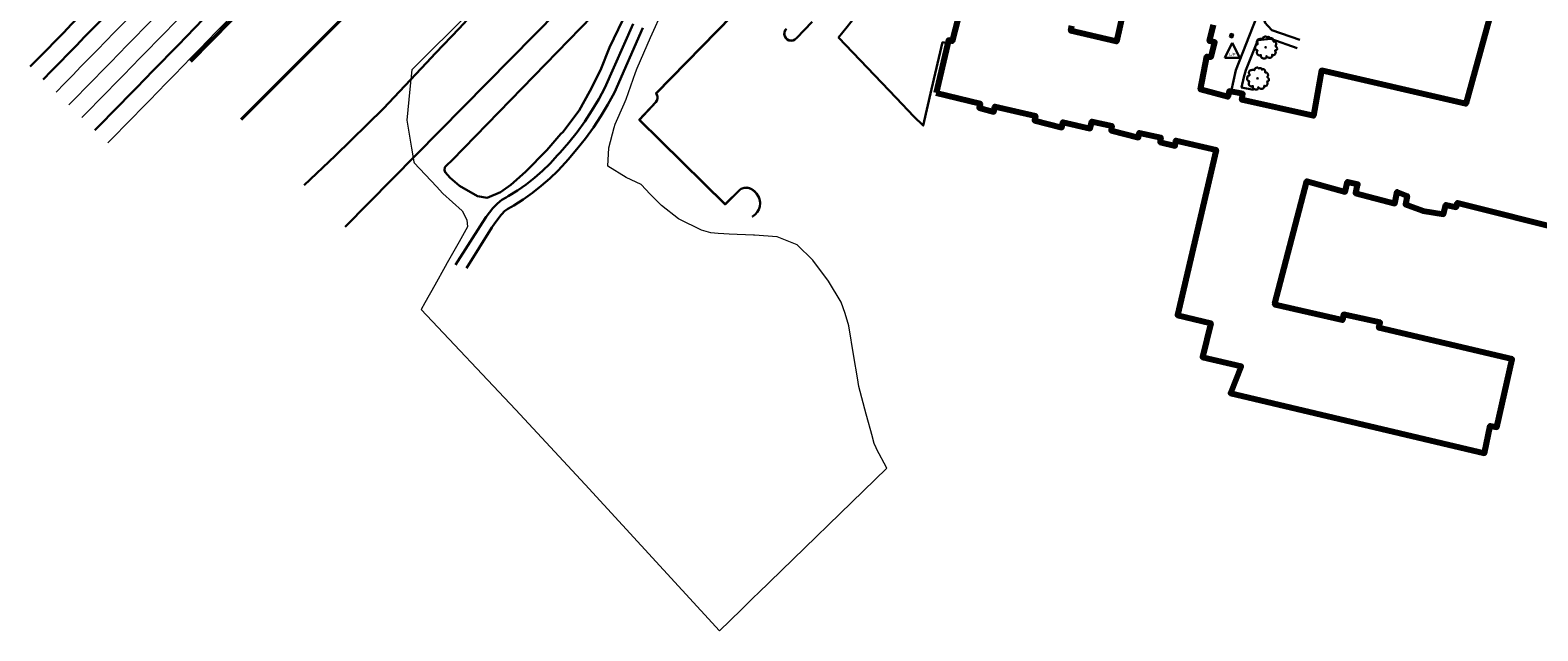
# Model space of a CAD drawing. Extents: x 817093 to 1967201, y 332401 to 800054.
# Tile 1 of 256: x 1960043 to 1961040, y 796317 to 796714. Entities that reach past the tile are written whole.
import ezdxf
from ezdxf.enums import TextEntityAlignment as Align

# ---------------------------------------------------------------- set-up
doc = ezdxf.new("R2010")
doc.units = 0
doc.header["$MEASUREMENT"] = 0
doc.linetypes.add('DGN Style 3', pattern=[29.548174, 21.105839, -8.442336])
doc.linetypes.add('TREE LINE', pattern=[22.253, -11.1265, -11.1265])
for name, color, linetype, lineweight in [('RD_DTM_Obscure', 171, 'Continuous', 0), ('RD_EX_Bldg', 40, 'Continuous', 80), ('RD_EX_BldgApp', 40, 'Continuous', 30), ('RD_EX_Conc', 11, 'Continuous', 30), ('RD_EX_DR_Inlet', 141, 'Continuous', 30), ('RD_EX_Road', 8, 'Continuous', 40), ('RD_EX_UT', 12, 'Continuous', 30), ('RD_EX_VEG', 102, 'Continuous', 30), ('RD_PD_Final_LnLine', 113, 'DGN Style 3', 80), ('RD_PD_Final_TrvlWay', 113, 'Continuous', 80), ('RD_PD_MedBWall', 51, 'Continuous', 13), ('RD_PD_PaveShd', 251, 'Continuous', 53)]:
    doc.layers.add(name, color=color, linetype=linetype, lineweight=lineweight)
doc.styles.add('Style-font023', font='font023.shx')

# ---------------------------------------------------------------- blocks, each defined once
blk = doc.blocks.new('T1')
at = {"layer": 'RD_EX_VEG', "color": 102, "lineweight": 30}
for centre, radius in [((0, 0), 0.25), ((-0.01, -0.02), 0.0001)]:
    blk.add_circle(centre, radius, dxfattribs=at)
blk.add_open_spline([(0.13, 7.17), (0.03, 7.2), (-0.07, 7.21), (-0.17, 7.19), (-0.28, 7.17), (-0.39, 7.13), (-0.49, 7.09), (-0.58, 7.06), (-0.66, 7.02), (-0.74, 6.99), (-0.82, 6.96), (-0.89, 6.94), (-0.97, 6.92), (-1.04, 6.89), (-1.12, 6.85), (-1.19, 6.82), (-1.3, 6.77), (-1.39, 6.71), (-1.49, 6.64), (-1.58, 6.59), (-1.65, 6.52), (-1.72, 6.44), (-1.78, 6.37), (-1.82, 6.28), (-1.84, 6.19), (-1.86, 6.12), (-1.88, 6.04), (-1.89, 5.97), (-1.91, 5.88), (-1.93, 5.78), (-1.94, 5.69), (-1.95, 5.64), (-1.89, 5.57), (-1.94, 5.52), (-1.98, 5.48), (-2.03, 5.49), (-2.07, 5.49), (-2.12, 5.5), (-2.17, 5.51), (-2.22, 5.52), (-2.3, 5.54), (-2.38, 5.59), (-2.47, 5.59), (-2.55, 5.59), (-2.63, 5.59), (-2.72, 5.59), (-2.8, 5.59), (-2.88, 5.59), (-2.97, 5.59), (-3.08, 5.59), (-3.2, 5.57), (-3.32, 5.57), (-3.43, 5.56), (-3.55, 5.58), (-3.67, 5.57), (-3.76, 5.56), (-3.85, 5.53), (-3.94, 5.52), (-4.05, 5.5), (-4.16, 5.49), (-4.27, 5.47), (-4.39, 5.44), (-4.52, 5.39), (-4.64, 5.34), (-4.76, 5.3), (-4.87, 5.26), (-4.99, 5.22), (-5.11, 5.17), (-5.21, 5.08), (-5.29, 4.97), (-5.4, 4.82), (-5.47, 4.66), (-5.54, 4.49), (-5.59, 4.38), (-5.62, 4.26), (-5.67, 4.14), (-5.7, 4.06), (-5.81, 3.98), (-5.82, 3.89), (-5.82, 3.75), (-5.73, 3.59), (-5.67, 3.44), (-5.61, 3.32), (-5.52, 3.22), (-5.49, 3.09), (-5.48, 3.03), (-5.48, 2.96), (-5.47, 2.89), (-5.44, 2.75), (-5.43, 2.61), (-5.39, 2.47), (-5.37, 2.39), (-5.33, 2.32), (-5.29, 2.24), (-5.26, 2.17), (-5.12, 2.1), (-5.17, 2.04), (-5.18, 2.03), (-5.21, 2.02), (-5.24, 2.02), (-5.37, 2), (-5.49, 2), (-5.62, 1.97), (-5.72, 1.94), (-5.82, 1.91), (-5.92, 1.87), (-6.07, 1.81), (-6.2, 1.73), (-6.34, 1.64), (-6.43, 1.59), (-6.51, 1.52), (-6.57, 1.42), (-6.62, 1.32), (-6.65, 1.21), (-6.67, 1.09), (-6.69, 0.98), (-6.66, 0.86), (-6.69, 0.74), (-6.71, 0.67), (-6.77, 0.62), (-6.79, 0.55), (-6.82, 0.45), (-6.84, 0.36), (-6.86, 0.27), (-6.87, 0.25), (-6.88, 0.22), (-6.89, 0.2), (-6.92, 0.09), (-6.94, -0.02), (-6.94, -0.13), (-6.93, -0.28), (-6.86, -0.43), (-6.84, -0.58), (-6.82, -0.69), (-6.85, -0.81), (-6.81, -0.93), (-6.79, -1.01), (-6.74, -1.09), (-6.69, -1.15), (-6.64, -1.22), (-6.59, -1.27), (-6.54, -1.33), (-6.48, -1.41), (-6.44, -1.5), (-6.37, -1.58), (-6.26, -1.69), (-6.11, -1.75), (-5.97, -1.8), (-5.86, -1.84), (-5.75, -1.87), (-5.64, -1.9), (-5.58, -1.92), (-5.49, -1.88), (-5.44, -1.93), (-5.3, -2.06), (-5.59, -2.25), (-5.62, -2.43), (-5.63, -2.54), (-5.64, -2.66), (-5.67, -2.78), (-5.69, -2.91), (-5.77, -3.04), (-5.79, -3.18), (-5.79, -3.2), (-5.79, -3.23), (-5.79, -3.25), (-5.8, -3.41), (-5.85, -3.57), (-5.84, -3.73), (-5.83, -3.85), (-5.73, -3.94), (-5.69, -4.05), (-5.65, -4.17), (-5.68, -4.32), (-5.62, -4.43), (-5.57, -4.51), (-5.5, -4.58), (-5.44, -4.65), (-5.35, -4.76), (-5.26, -4.86), (-5.17, -4.95), (-5.07, -5.05), (-4.97, -5.12), (-4.84, -5.18), (-4.68, -5.26), (-4.51, -5.29), (-4.34, -5.3), (-4.21, -5.31), (-4.07, -5.32), (-3.94, -5.28), (-3.75, -5.22), (-3.56, -5.16), (-3.37, -5.1), (-3.28, -5.08), (-3.2, -5.02), (-3.12, -5.03), (-3.06, -5.03), (-3.14, -5.14), (-3.14, -5.2), (-3.13, -5.33), (-3.12, -5.45), (-3.12, -5.58), (-3.11, -5.72), (-3.14, -5.86), (-3.12, -6), (-3.09, -6.12), (-3.01, -6.22), (-2.97, -6.33), (-2.93, -6.42), (-2.9, -6.51), (-2.87, -6.6), (-2.83, -6.69), (-2.78, -6.77), (-2.72, -6.85), (-2.63, -6.96), (-2.52, -7.04), (-2.39, -7.08), (-2.26, -7.12), (-2.12, -7.11), (-1.99, -7.15), (-1.85, -7.19), (-1.71, -7.27), (-1.57, -7.3), (-1.42, -7.34), (-1.27, -7.36), (-1.12, -7.38), (-0.95, -7.4), (-0.78, -7.41), (-0.62, -7.4), (-0.41, -7.39), (-0.22, -7.32), (-0.02, -7.25), (0.08, -7.22), (0.19, -7.21), (0.26, -7.13), (0.3, -7.07), (0.32, -7.01), (0.36, -6.95), (0.43, -6.83), (0.5, -6.71), (0.56, -6.58), (0.59, -6.51), (0.51, -6.43), (0.51, -6.35), (0.49, -6.16), (0.45, -5.78), (0.53, -5.75), (0.56, -5.74), (0.6, -5.87), (0.63, -5.93), (0.69, -6.04), (0.72, -6.17), (0.81, -6.28), (0.93, -6.44), (1.13, -6.49), (1.31, -6.58), (1.44, -6.64), (1.57, -6.7), (1.71, -6.75), (1.86, -6.81), (2.02, -6.85), (2.18, -6.9), (2.28, -6.93), (2.38, -6.98), (2.48, -6.98), (2.64, -6.98), (2.8, -6.93), (2.96, -6.9), (3.08, -6.88), (3.21, -6.85), (3.33, -6.83), (3.46, -6.8), (3.58, -6.76), (3.71, -6.7), (3.83, -6.64), (3.92, -6.53), (4.01, -6.43), (4.08, -6.34), (4.16, -6.26), (4.18, -6.15), (4.2, -6.06), (4.21, -5.97), (4.23, -5.88), (4.25, -5.75), (4.28, -5.63), (4.31, -5.5), (4.32, -5.44), (4.35, -5.39), (4.36, -5.33), (4.36, -5.27), (4.3, -5.21), (4.28, -5.15), (4.25, -5.07), (4.16, -4.92), (4.23, -4.9), (4.25, -4.9), (4.28, -4.92), (4.31, -4.93), (4.36, -4.94), (4.42, -4.96), (4.48, -4.98), (4.58, -5.01), (4.66, -5.06), (4.75, -5.1), (4.83, -5.13), (4.9, -5.16), (4.98, -5.18), (5.08, -5.2), (5.2, -5.18), (5.3, -5.15), (5.4, -5.13), (5.49, -5.09), (5.58, -5.05), (5.74, -4.98), (5.91, -4.92), (6.03, -4.78), (6.15, -4.63), (6.21, -4.46), (6.3, -4.3), (6.39, -4.17), (6.49, -4.06), (6.58, -3.9), (6.64, -3.8), (6.66, -3.69), (6.65, -3.58), (6.65, -3.5), (6.62, -3.43), (6.6, -3.35), (6.58, -3.19), (6.63, -3.02), (6.58, -2.85), (6.55, -2.75), (6.42, -2.7), (6.38, -2.6), (6.36, -2.56), (6.34, -2.52), (6.33, -2.48), (6.28, -2.35), (6.19, -2.21), (6.23, -2.08), (6.24, -2.05), (6.27, -2.04), (6.3, -2.03), (6.4, -2), (6.49, -2.01), (6.58, -1.98), (6.7, -1.94), (6.83, -1.9), (6.95, -1.85), (7.05, -1.82), (7.14, -1.78), (7.23, -1.73), (7.31, -1.69), (7.39, -1.64), (7.45, -1.55), (7.51, -1.48), (7.53, -1.41), (7.53, -1.33), (7.53, -1.2), (7.5, -1.06), (7.5, -0.93), (7.51, -0.8), (7.59, -0.66), (7.55, -0.53), (7.54, -0.47), (7.51, -0.43), (7.48, -0.38), (7.45, -0.33), (7.41, -0.28), (7.38, -0.23), (7.34, -0.17), (7.34, -0.09), (7.3, -0.03), (7.26, 0.03), (7.2, 0.06), (7.15, 0.12), (7.12, 0.17), (7.09, 0.23), (7.05, 0.27), (7.02, 0.31), (6.99, 0.34), (6.95, 0.37), (6.91, 0.42), (6.87, 0.47), (6.83, 0.52), (6.78, 0.57), (6.71, 0.61), (6.65, 0.65), (6.61, 0.67), (6.55, 0.66), (6.5, 0.7), (6.46, 0.73), (6.43, 0.8), (6.45, 0.84), (6.49, 0.91), (6.56, 0.97), (6.6, 1.04), (6.62, 1.08), (6.64, 1.11), (6.65, 1.14), (6.68, 1.22), (6.66, 1.3), (6.68, 1.37), (6.72, 1.5), (6.87, 1.58), (6.9, 1.72), (6.94, 1.85), (6.97, 1.99), (6.95, 2.12), (6.94, 2.26), (6.92, 2.4), (6.9, 2.54), (6.89, 2.64), (6.88, 2.73), (6.85, 2.82), (6.83, 2.92), (6.77, 3.01), (6.7, 3.09), (6.64, 3.18), (6.57, 3.26), (6.5, 3.34), (6.46, 3.4), (6.43, 3.46), (6.38, 3.52), (6.33, 3.57), (6.27, 3.61), (6.2, 3.64), (6.1, 3.7), (5.99, 3.74), (5.88, 3.77), (5.8, 3.79), (5.71, 3.81), (5.63, 3.82), (5.51, 3.83), (5.4, 3.81), (5.28, 3.82), (5.21, 3.82), (5.14, 3.82), (5.08, 3.87), (5.06, 3.88), (5.1, 3.9), (5.1, 3.92), (5.1, 3.97), (5.1, 4.02), (5.1, 4.07), (5.1, 4.16), (5.1, 4.25), (5.1, 4.34), (5.1, 4.5), (5.06, 4.64), (5.03, 4.79), (4.99, 4.96), (4.92, 5.12), (4.88, 5.29), (4.88, 5.3), (4.88, 5.31), (4.88, 5.32), (4.87, 5.41), (4.84, 5.49), (4.78, 5.57), (4.71, 5.65), (4.64, 5.72), (4.56, 5.77), (4.5, 5.8), (4.44, 5.83), (4.38, 5.87), (4.31, 5.91), (4.26, 5.96), (4.18, 5.99), (4.1, 6.03), (4.01, 6.02), (3.93, 6.02), (3.83, 6.02), (3.73, 6.02), (3.63, 6.02), (3.54, 6.01), (3.45, 6), (3.36, 5.97), (3.28, 5.94), (3.22, 5.9), (3.16, 5.87), (3.09, 5.83), (3.03, 5.71), (2.98, 5.74), (2.94, 5.77), (2.92, 5.84), (2.91, 5.89), (2.87, 5.99), (2.84, 6.09), (2.81, 6.19), (2.79, 6.24), (2.77, 6.29), (2.76, 6.34), (2.73, 6.42), (2.66, 6.46), (2.61, 6.52), (2.53, 6.59), (2.47, 6.66), (2.38, 6.72), (2.24, 6.81), (2.08, 6.83), (1.93, 6.84), (1.73, 6.86), (1.51, 6.85), (1.31, 6.77), (1.19, 6.72), (1.1, 6.64), (1.01, 6.57), (0.95, 6.52), (0.9, 6.39), (0.86, 6.39), (0.83, 6.39), (0.83, 6.48), (0.81, 6.52), (0.75, 6.59), (0.66, 6.64), (0.61, 6.72), (0.57, 6.77), (0.56, 6.85), (0.51, 6.89), (0.45, 6.94), (0.39, 6.98), (0.33, 7.02), (0.28, 7.05), (0.23, 7.09), (0.18, 7.12), (0.15, 7.14), (0.12, 7.15), (0.08, 7.17)], degree=3, knots=[0, 0, 0, 0, 0.004602, 0.004602, 0.004602, 0.0098, 0.0098, 0.0098, 0.013917, 0.013917, 0.013917, 0.017544, 0.017544, 0.017544, 0.021308, 0.021308, 0.021308, 0.026617, 0.026617, 0.026617, 0.031221, 0.031221, 0.031221, 0.035494, 0.035494, 0.035494, 0.039018, 0.039018, 0.039018, 0.04329, 0.04329, 0.04329, 0.045967, 0.045967, 0.045967, 0.047915, 0.047915, 0.047915, 0.050241, 0.050241, 0.050241, 0.054231, 0.054231, 0.054231, 0.058053, 0.058053, 0.058053, 0.061876, 0.061876, 0.061876, 0.06724, 0.06724, 0.06724, 0.072591, 0.072591, 0.072591, 0.076864, 0.076864, 0.076864, 0.081892, 0.081892, 0.081892, 0.087935, 0.087935, 0.087935, 0.093617, 0.093617, 0.093617, 0.099587, 0.099587, 0.099587, 0.107793, 0.107793, 0.107793, 0.113475, 0.113475, 0.113475, 0.117933, 0.117933, 0.117933, 0.125184, 0.125184, 0.125184, 0.131168, 0.131168, 0.131168, 0.13425, 0.13425, 0.13425, 0.140847, 0.140847, 0.140847, 0.144612, 0.144612, 0.144612, 0.148218, 0.148218, 0.148218, 0.149426, 0.149426, 0.149426, 0.155211, 0.155211, 0.155211, 0.160045, 0.160045, 0.160045, 0.167398, 0.167398, 0.167398, 0.172263, 0.172263, 0.172263, 0.177462, 0.177462, 0.177462, 0.182827, 0.182827, 0.182827, 0.186244, 0.186244, 0.186244, 0.190603, 0.190603, 0.190603, 0.191812, 0.191812, 0.191812, 0.196839, 0.196839, 0.196839, 0.203887, 0.203887, 0.203887, 0.209251, 0.209251, 0.209251, 0.213186, 0.213186, 0.213186, 0.216709, 0.216709, 0.216709, 0.221375, 0.221375, 0.221375, 0.228392, 0.228392, 0.228392, 0.23359, 0.23359, 0.23359, 0.236672, 0.236672, 0.236672, 0.244771, 0.244771, 0.244771, 0.250176, 0.250176, 0.250176, 0.256583, 0.256583, 0.256583, 0.257729, 0.257729, 0.257729, 0.265032, 0.265032, 0.265032, 0.270505, 0.270505, 0.270505, 0.27635, 0.27635, 0.27635, 0.280708, 0.280708, 0.280708, 0.286931, 0.286931, 0.286931, 0.292974, 0.292974, 0.292974, 0.300854, 0.300854, 0.300854, 0.306982, 0.306982, 0.306982, 0.316171, 0.316171, 0.316171, 0.32016, 0.32016, 0.32016, 0.322863, 0.322863, 0.322863, 0.32861, 0.32861, 0.32861, 0.335107, 0.335107, 0.335107, 0.340579, 0.340579, 0.340579, 0.345053, 0.345053, 0.345053, 0.349511, 0.349511, 0.349511, 0.355554, 0.355554, 0.355554, 0.361775, 0.361775, 0.361775, 0.368666, 0.368666, 0.368666, 0.375641, 0.375641, 0.375641, 0.383294, 0.383294, 0.383294, 0.39275, 0.39275, 0.39275, 0.397368, 0.397368, 0.397368, 0.40045, 0.40045, 0.40045, 0.406947, 0.406947, 0.406947, 0.410472, 0.410472, 0.410472, 0.419653, 0.419653, 0.419653, 0.422735, 0.422735, 0.422735, 0.428718, 0.428718, 0.428718, 0.437632, 0.437632, 0.437632, 0.444307, 0.444307, 0.444307, 0.451922, 0.451922, 0.451922, 0.456651, 0.456651, 0.456651, 0.464002, 0.464002, 0.464002, 0.46985, 0.46985, 0.46985, 0.475892, 0.475892, 0.475892, 0.482114, 0.482114, 0.482114, 0.487098, 0.487098, 0.487098, 0.491371, 0.491371, 0.491371, 0.497217, 0.497217, 0.497217, 0.5, 0.5, 0.5, 0.504396, 0.504396, 0.504396, 0.510281, 0.510281, 0.510281, 0.512105, 0.512105, 0.512105, 0.516306, 0.516306, 0.516306, 0.52328, 0.52328, 0.52328, 0.528756, 0.528756, 0.528756, 0.53628, 0.53628, 0.53628, 0.543035, 0.543035, 0.543035, 0.555209, 0.555209, 0.555209, 0.56788, 0.56788, 0.56788, 0.579085, 0.579085, 0.579085, 0.586784, 0.586784, 0.586784, 0.592106, 0.592106, 0.592106, 0.603662, 0.603662, 0.603662, 0.611054, 0.611054, 0.611054, 0.614161, 0.614161, 0.614161, 0.623679, 0.623679, 0.623679, 0.625761, 0.625761, 0.625761, 0.632213, 0.632213, 0.632213, 0.641338, 0.641338, 0.641338, 0.648312, 0.648312, 0.648312, 0.654893, 0.654893, 0.654893, 0.660368, 0.660368, 0.660368, 0.669619, 0.669619, 0.669619, 0.678925, 0.678925, 0.678925, 0.682797, 0.682797, 0.682797, 0.686957, 0.686957, 0.686957, 0.69189, 0.69189, 0.69189, 0.696786, 0.696786, 0.696786, 0.700948, 0.700948, 0.700948, 0.704213, 0.704213, 0.704213, 0.708721, 0.708721, 0.708721, 0.713685, 0.713685, 0.713685, 0.717335, 0.717335, 0.717335, 0.720985, 0.720985, 0.720985, 0.726756, 0.726756, 0.726756, 0.729337, 0.729337, 0.729337, 0.734563, 0.734563, 0.734563, 0.744169, 0.744169, 0.744169, 0.753475, 0.753475, 0.753475, 0.763354, 0.763354, 0.763354, 0.769808, 0.769808, 0.769808, 0.777039, 0.777039, 0.777039, 0.784429, 0.784429, 0.784429, 0.789394, 0.789394, 0.789394, 0.794359, 0.794359, 0.794359, 0.802397, 0.802397, 0.802397, 0.808283, 0.808283, 0.808283, 0.816362, 0.816362, 0.816362, 0.821122, 0.821122, 0.821122, 0.822413, 0.822413, 0.822413, 0.825875, 0.825875, 0.825875, 0.832224, 0.832224, 0.832224, 0.842755, 0.842755, 0.842755, 0.854807, 0.854807, 0.854807, 0.855384, 0.855384, 0.855384, 0.861599, 0.861599, 0.861599, 0.868548, 0.868548, 0.868548, 0.8732, 0.8732, 0.8732, 0.878646, 0.878646, 0.878646, 0.884446, 0.884446, 0.884446, 0.891371, 0.891371, 0.891371, 0.897824, 0.897824, 0.897824, 0.902987, 0.902987, 0.902987, 0.907951, 0.907951, 0.907951, 0.911823, 0.911823, 0.911823, 0.919124, 0.919124, 0.919124, 0.922773, 0.922773, 0.922773, 0.928094, 0.928094, 0.928094, 0.935042, 0.935042, 0.935042, 0.945826, 0.945826, 0.945826, 0.960357, 0.960357, 0.960357, 0.968681, 0.968681, 0.968681, 0.974002, 0.974002, 0.974002, 0.977108, 0.977108, 0.977108, 0.983639, 0.983639, 0.983639, 0.988292, 0.988292, 0.988292, 0.993257, 0.993257, 0.993257, 0.997418, 0.997418, 0.997418, 1, 1, 1, 1], dxfattribs=at)
blk = doc.blocks.new('LP')
at = {"layer": 'RD_EX_UT', "color": 12, "lineweight": 30}
for p, q in [((-5, -3.72), (0, 6.28)), ((0, 6.28), (5, -3.72)), ((-5, -3.72), (5, -3.72))]:
    blk.add_line(p, q, dxfattribs=at)
at = {"layer": 'RD_EX_UT', "color": 12, "lineweight": 30, "style": 'Style-font023'}
blk.add_text('L/P', height=2, dxfattribs=at).set_placement((0.07, -2.44), align=Align.CENTER)

msp = doc.modelspace()

# ---------------------------------------------------------------- linework, layer by layer
at = {"layer": 'RD_DTM_Obscure', "color": 171, "linetype": 'Continuous', "lineweight": 0, "flags": 128}
msp.add_lwpolyline([(1960333.16, 796725.095), (1960296.895, 796689.087), (1960295.671, 796687.836), (1960294.346, 796675.013), (1960292.364, 796654.665), (1960295.43, 796636.099), (1960296.895, 796627.091), (1960297.16, 796626.264), (1960311.942, 796610.65), (1960316.183, 796606.141), (1960328.924, 796594.653), (1960332.054, 796588.753), (1960332.449, 796584.106), (1960326.87, 796574.131), (1960319.023, 796560.102), (1960317.729, 796557.788), (1960310.776, 796545.358), (1960304.288, 796533.758), (1960301.823, 796529.35), (1960364.242, 796463.116), (1960410.2, 796413.682), (1960499.035, 796316.786), (1960513.404, 796330.759), (1960522.091, 796339.207), (1960524.391, 796341.443), (1960609.687, 796424.388), (1960603.014, 796437.243), (1960602.758, 796437.797), (1960601.402, 796440.63), (1960600.234, 796444.961), (1960600.181, 796445.16), (1960596.138, 796460.159), (1960591.255, 796478.507), (1960590.325, 796484.145), (1960588.003, 796498.223), (1960584.501, 796518.449), (1960582.135, 796526.725), (1960579.489, 796534.223), (1960571.177, 796548.187), (1960560.828, 796561.975), (1960550.532, 796572.201), (1960537.186, 796577.34), (1960522.17, 796578.51), (1960521.637, 796578.551), (1960505.533, 796579.208), (1960501.993, 796579.441), (1960498.208, 796579.691), (1960493.42, 796580.007), (1960487.26, 796581.784), (1960472.331, 796589.011), (1960471.89, 796589.36), (1960460.739, 796598.168), (1960453.272, 796605.721), (1960447.262, 796612.111), (1960437.399, 796616.682), (1960425.301, 796624.087), (1960425.912, 796636.206), (1960429.512, 796649.758), (1960430.081, 796651.903), (1960436.063, 796665.445), (1960437.25, 796668.516), (1960443.498, 796686.035), (1960444.549, 796688.863), (1960453.334, 796709.181), (1960462.021, 796728.282)], dxfattribs=at)
at = {"layer": 'RD_EX_Bldg', "color": 40, "linetype": 'Continuous', "lineweight": 80, "flags": 128}
for points in [[(1960658.918, 796730.034), (1960653.056, 796706.819), (1960650.461, 796707.582), (1960642.329, 796672.695)], [(1961012.349, 796736.865), (1960992.611, 796665.42), (1960897.18, 796687.318), (1960892.02, 796657.393), (1960844.469, 796668.076), (1960845.284, 796672.054), (1960836.177, 796673.684), (1960835.2, 796670.006), (1960817.23, 796674.928), (1960821.48, 796696.714), (1960822.38, 796696.481), (1960824.289, 796696.367), (1960826.695, 796706.077), (1960823.141, 796706.885), (1960825.899, 796717.689)], [(1960765.555, 796724.279), (1960761.606, 796706.611), (1960731.426, 796713.754), (1960732.117, 796716.966)], [(1960642.329, 796672.695), (1960671.397, 796665.689), (1960671.513, 796664.862), (1960670.861, 796662.688), (1960680.497, 796660.164), (1960681.239, 796663.573), (1960708.02, 796657.448), (1960707.429, 796654.38), (1960725.383, 796649.728), (1960725.736, 796650.606), (1960726.067, 796653.217), (1960744.136, 796649.088), (1960745.22, 796653.766), (1960758.485, 796650.838), (1960758.144, 796647.717), (1960776.174, 796643.018), (1960776.64, 796646.221), (1960791.007, 796643.114), (1960790.591, 796641.727), (1960790.623, 796640.021), (1960800.354, 796637.484), (1960800.94, 796641.133), (1960827.657, 796634.916), (1960801.932, 796525.535), (1960823.927, 796520.394), (1960818.482, 796497.881), (1960844.166, 796491.824), (1960837.145, 796473.958), (1961005.114, 796434.29), (1961008.808, 796452.306), (1961013.113, 796451.426), (1961023.375, 796496.535), (1960935.066, 796517.163), (1960936.092, 796520.769), (1960911.868, 796526.063), (1960911.181, 796522.253), (1960866.628, 796532.348), (1960866.276, 796533.339), (1960887.566, 796614.119), (1960912.981, 796607.128), (1960914.327, 796613.735), (1960921.196, 796612.214), (1960920.531, 796610.629), (1960919.791, 796606.354), (1960945.712, 796599.448), (1960947.175, 796607.098), (1960953.806, 796604.539), (1960952.703, 796598.875), (1960964.298, 796594.564), (1960977.854, 796592.457), (1960979.562, 796598.565), (1960986.381, 796597.099), (1960987.133, 796599.849), (1961061.964, 796581.084)]]:
    msp.add_lwpolyline(points, dxfattribs=at)
at = {"layer": 'RD_EX_BldgApp', "color": 40, "linetype": 'Continuous', "lineweight": 30, "flags": 128}
for points in [[(1960862.082, 797419.302), (1960841.317, 797398.038), (1960659.954, 797213.827), (1960524.635, 797076.162), (1960463.271, 797013.513), (1960370.583, 796919.421), (1960255.507, 796802.293), (1960148.911, 796693.85)], [(1960863.125, 797418.935), (1960842.031, 797397.338), (1960660.667, 797213.125), (1960525.349, 797075.461), (1960463.985, 797012.813), (1960371.296, 796918.72), (1960256.221, 796801.592), (1960149.624, 796693.149)]]:
    msp.add_lwpolyline(points, dxfattribs=at)
at = {"layer": 'RD_EX_Conc', "color": 11, "linetype": 'Continuous', "lineweight": 30, "flags": 128}
for points in [[(1960649.968, 796705.467), (1960646.609, 796706.079), (1960639.219, 796675.031), (1960633.819, 796650.955), (1960627.705, 796656.998), (1960615.988, 796669.317), (1960577.857, 796709.266), (1960583.401, 796716.351), (1960593.303, 796728.612), (1960630.556, 796775.001), (1960677.011, 796833.484), (1960691.536, 796850.62), (1960710.563, 796864.739), (1960715.073, 796866.336), (1960752.58, 796857.664), (1960743.966, 796821.03), (1960765.126, 796815.998), (1960787.108, 796817.429)], [(1960881.146, 796794.738), (1960879.522, 796787.315), (1960840.607, 796687.542), (1960837.468, 796673.452)], [(1960882.894, 796707.675), (1960864.458, 796714.017), (1960859.555, 796719.498), (1960880.641, 796774.634), (1960885.709, 796787.716), (1960886.801, 796793.515)], [(1960517.483, 796734.267), (1960457.117, 796672.226), (1960457.652, 796671.456), (1960458.088, 796670.21), (1960458.129, 796668.89), (1960457.773, 796667.617), (1960457.055, 796666.516), (1960446.127, 796654.823), (1960502.74, 796598.998), (1960512.408, 796608.469), (1960513.441, 796609.206), (1960514.734, 796609.664), (1960515.487, 796609.843), (1960517.155, 796609.943), (1960518.802, 796609.644), (1960520.327, 796608.967), (1960520.373, 796608.94), (1960522.123, 796607.666), (1960523.614, 796606.091), (1960524.794, 796604.271), (1960525.622, 796602.267), (1960526.071, 796600.142), (1960526.057, 796599.595), (1960525.755, 796597.521), (1960525.066, 796595.538), (1960524.017, 796593.72), (1960522.644, 796592.132), (1960521.003, 796590.837), (1960520.941, 796590.915), (1960522.574, 796592.204), (1960523.935, 796593.778), (1960524.975, 796595.58), (1960525.657, 796597.545), (1960525.957, 796599.603), (1960525.97, 796600.133), (1960525.526, 796602.237), (1960524.705, 796604.225), (1960523.535, 796606.029), (1960522.057, 796607.591), (1960520.318, 796608.856), (1960520.281, 796608.878), (1960518.773, 796609.548), (1960517.149, 796609.842), (1960515.502, 796609.744), (1960514.762, 796609.568), (1960513.488, 796609.117), (1960512.473, 796608.392), (1960502.739, 796598.858), (1960445.988, 796654.82), (1960456.976, 796666.578), (1960457.681, 796667.659), (1960458.029, 796668.902), (1960457.988, 796670.192), (1960457.562, 796671.41), (1960456.988, 796672.237), (1960517.487, 796734.415)], [(1960543.354, 796715.084), (1960542.511, 796714.031), (1960542.008, 796712.769), (1960541.895, 796711.414), (1960542.182, 796710.086), (1960542.843, 796708.898), (1960543.822, 796707.956), (1960545.034, 796707.34), (1960546.372, 796707.103), (1960547.722, 796707.268), (1960548.964, 796707.818), (1960549.987, 796708.703), (1960550.013, 796708.733), (1960560.365, 796719.5)], [(1960560.37, 796719.654), (1960549.939, 796708.801), (1960549.916, 796708.773), (1960548.91, 796707.904), (1960547.695, 796707.365), (1960546.375, 796707.204), (1960545.066, 796707.435), (1960543.881, 796708.038), (1960542.923, 796708.96), (1960542.276, 796710.121), (1960541.996, 796711.421), (1960542.106, 796712.746), (1960542.598, 796713.98), (1960543.429, 796715.018)], [(1960441.935, 796718.384), (1960423.296, 796675.95), (1960419.216, 796668.396), (1960414.743, 796660.916), (1960409.947, 796653.638), (1960404.837, 796646.577), (1960399.423, 796639.747), (1960393.679, 796633.118), (1960392.024, 796631.313), (1960387.112, 796625.997), (1960382.048, 796621.069), (1960376.73, 796616.416), (1960371.173, 796612.053), (1960365.391, 796607.99), (1960359.343, 796604.202), (1960357.965, 796603.401), (1960355.19, 796601.838), (1960352.229, 796599.552), (1960349.779, 796597.018), (1960349.267, 796596.393), (1960344.851, 796590.613), (1960342.258, 796586.789), (1960324.437, 796558.852)], [(1960448.395, 796715.684), (1960429.59, 796672.874), (1960425.303, 796664.935), (1960420.672, 796657.192), (1960415.707, 796649.658), (1960410.418, 796642.349), (1960404.813, 796635.279), (1960398.905, 796628.46), (1960397.175, 796626.572), (1960392.127, 796621.11), (1960386.797, 796615.923), (1960381.199, 796611.025), (1960375.349, 796606.432), (1960369.264, 796602.156), (1960362.961, 796598.208), (1960361.442, 796597.325), (1960359.066, 796595.987), (1960356.908, 796594.321), (1960355.013, 796592.361), (1960354.758, 796592.05), (1960350.533, 796586.521), (1960348.528, 796583.563), (1960331.743, 796556.71)], [(1960852.19, 796674.558), (1960844.417, 796676.207), (1960845.857, 796683.001), (1960847.259, 796687.64), (1960855.015, 796707.556), (1960863.726, 796708.313), (1960881.061, 796702.169)]]:
    msp.add_lwpolyline(points, dxfattribs=at)
at = {"layer": 'RD_EX_DR_Inlet', "color": 141, "linetype": 'Continuous', "lineweight": 30, "flags": 128}
msp.add_lwpolyline([(1960836.634, 796709.722), (1960838.229, 796709.291), (1960838.741, 796711.185), (1960837.147, 796711.616), (1960836.634, 796709.722)], dxfattribs=at)
at = {"layer": 'RD_EX_Road', "linetype": 'Continuous', "lineweight": 40, "flags": 128}
msp.add_lwpolyline([(1960917.095, 797399.891), (1960906.835, 797389.42), (1960905.719, 797390.371), (1960872.354, 797356.275), (1960837.971, 797321.567), (1960837.949, 797321.663), (1960803.969, 797286.144), (1960769.737, 797251.077), (1960735.273, 797216.078), (1960700.935, 797181.161), (1960666.46, 797146.102), (1960614.414, 797093.687), (1960613.283, 797092.621), (1960562.806, 797040.961), (1960511.449, 796988.467), (1960494.179, 796970.623), (1960420.813, 796896.534), (1960321.228, 796794.867), (1960250.826, 796723.211), (1960182.628, 796654.954)], dxfattribs=at)
at = {"layer": 'RD_EX_VEG', "color": 102, "linetype": 'TREE LINE', "lineweight": 30, "ltscale": 0.5, "flags": 128}
for points in [[(1960224.334, 796611.591), (1960244.981, 796631.025), (1960276.799, 796662.321), (1960305.377, 796692.591), (1960311.306, 796698.879), (1960326.966, 796715.179), (1960340.342, 796729.646), (1960353.32, 796745.048), (1960354.467, 796747.087), (1960356.005, 796751.034), (1960355.026, 796758.891), (1960353.835, 796767.097), (1960354.485, 796771.02), (1960364.645, 796783.324), (1960379.614, 796800.465), (1960390.753, 796811.851), (1960394.208, 796815.134), (1960400.036, 796820.614), (1960402.787, 796823.202), (1960406.622, 796826.327), (1960412.209, 796829.263), (1960420.239, 796830.023), (1960431.483, 796829.004), (1960433.767, 796825.536), (1960432.738, 796815.957), (1960431.096, 796811.944), (1960421.99, 796802.271), (1960411.403, 796790.509), (1960400.19, 796777.845), (1960393.908, 796767.3), (1960396.807, 796761.33), (1960403.348, 796756.699), (1960411.182, 796760.82), (1960427.152, 796776.368), (1960431.303, 796780.62), (1960452.564, 796803.91), (1960471.894, 796825.748), (1960493.391, 796850.32), (1960539.003, 796910.689), (1960574.447, 796952.907), (1960605.347, 796989.608), (1960609.869, 796994.771), (1960638.554, 797029.2), (1960659.798, 797056.991), (1960685.436, 797086.287), (1960714.472, 797113.899), (1960720.472, 797119.466), (1960746.317, 797143.448), (1960775.428, 797169.109), (1960809.844, 797197.255), (1960818.296, 797204.297), (1960844.867, 797224.998), (1960874.738, 797248.509), (1960906.329, 797275.203), (1960935.539, 797302.141), (1960967.457, 797332.008), (1960995.918, 797359.503), (1961021.197, 797384.078), (1961040.213, 797401.607), (1961050.017, 797410.537), (1961055.912, 797418.394), (1961046.51, 797429.497), (1961035.544, 797439.949), (1961026.986, 797448.614), (1961026.285, 797455.106), (1961026.949, 797458.276), (1961029.099, 797460.922), (1961032.274, 797461.799), (1961062.946, 797448.853), (1961088.523, 797440.193), (1961094.715, 797437.71), (1961139.421, 797426.889), (1961177.879, 797417.53), (1961209.467, 797409.19), (1961247.442, 797398.949), (1961249.723, 797397.894), (1961280.205, 797386.375), (1961310.837, 797369.803), (1961342.312, 797354.966), (1961376.223, 797344.392), (1961402.045, 797340.181), (1961429.292, 797331.033), (1961459.347, 797315.73), (1961478.416, 797306.187)], [(1961340.518, 797173.155), (1961324.342, 797173.7), (1961307.188, 797175.189), (1961292.416, 797174.417), (1961277.812, 797172.314), (1961263.641, 797168.161), (1961251.207, 797163.899), (1961240.66, 797158.035), (1961220.798, 797146.831), (1961190.63, 797128.784), (1961186.855, 797126.467), (1961167.765, 797114.126), (1961141.572, 797097.281), (1961112.169, 797081.431), (1961086.062, 797067.586), (1961061.456, 797057.071), (1961038.576, 797050.326), (1961015.361, 797040.684), (1960991.262, 797034.227), (1960964.99, 797027.773), (1960944.002, 797024.186), (1960942.33, 797023.92), (1960931.59, 797024.252), (1960924.679, 797029.021), (1960923.972, 797030.718), (1960921.745, 797038.532), (1960920.35, 797048.92), (1960917.665, 797055.357), (1960910.477, 797061.538), (1960898.683, 797061.46), (1960890.782, 797055.947), (1960886.919, 797052.897), (1960866.013, 797036.451), (1960862.403, 797033.453), (1960840.505, 797017.088), (1960817.602, 797001.661), (1960795.798, 796985.05), (1960768.419, 796968.44), (1960745.646, 796956.938), (1960726.53, 796949.23), (1960723.485, 796948.374), (1960714.56, 796947.903), (1960710.835, 796948.085), (1960699.686, 796949.723), (1960686.754, 796950.457), (1960672.094, 796948.72), (1960659.035, 796946.499), (1960647.892, 796942.301), (1960637.992, 796935.2), (1960632.19, 796930.751), (1960624.362, 796932.767), (1960617.723, 796939.741), (1960611.028, 796944.978), (1960606.458, 796946.162), (1960603.259, 796943.476), (1960602.667, 796942.927), (1960601.531, 796941.706), (1960549.942, 796885.808), (1960423.815, 796758.853), (1960423.542, 796758.597), (1960251.587, 796584.02)], [(1960571.016, 796864.607), (1960564.846, 796860.374), (1960554.152, 796852.372), (1960544.459, 796841.368), (1960532.231, 796827.617), (1960501.001, 796793.775), (1960496.791, 796789.816), (1960447.54, 796738.996), (1960437.929, 796726.777), (1960426.387, 796702.523), (1960420.432, 796687.632), (1960413.286, 796673.673), (1960406.275, 796661.068), (1960395.356, 796646.559), (1960394.213, 796645.485), (1960384.949, 796634.818), (1960370.787, 796620.341), (1960361.11, 796611.803), (1960354.287, 796606.994), (1960345.414, 796603.237), (1960338.982, 796604.195), (1960327.17, 796611.19), (1960321.031, 796616.431), (1960317.551, 796620.132), (1960317.18, 796621.39), (1960317.439, 796623.422), (1960318.621, 796624.683), (1960322.2, 796628.098), (1960437.938, 796747.357), (1960565.611, 796868.921), (1960595.713, 796898.406), (1960598.339, 796898.49), (1960601.698, 796895.931), (1960600.213, 796892.334), (1960599.729, 796891.884), (1960598.975, 796891.185), (1960595.719, 796888.13), (1960571.016, 796864.607)]]:
    msp.add_lwpolyline(points, dxfattribs=at)
at = {"layer": 'RD_PD_Final_LnLine', "color": 8, "linetype": 'Continuous', "lineweight": 13, "extrusion": (0, 0, -1)}
for radius in [11512, 11524, 11536]:
    msp.add_arc((-1951853.479, 804746.225), radius, 222.0259084, 224.5295197, dxfattribs=at)
at = {"layer": 'RD_PD_Final_TrvlWay', "lineweight": 30, "extrusion": (0, 0, -1)}
for radius in [11500, 11548]:
    msp.add_arc((-1951853.479, 804746.225), radius, 222.0259084, 224.5295197, dxfattribs=at)
at = {"layer": 'RD_PD_MedBWall', "extrusion": (0, 0, -1)}
msp.add_arc((-1951853.479, 804746.225), 11560, 222.0259084, 224.5295197, dxfattribs=at)
at = {"layer": 'RD_PD_PaveShd', "lineweight": 30, "extrusion": (0, 0, -1)}
msp.add_arc((-1951853.479, 804746.225), 11488, 222.0259084, 224.5295197, dxfattribs=at)

# ---------------------------------------------------------------- block references
at = {"layer": 'RD_EX_UT', "color": 12, "lineweight": 30}
msp.add_blockref('LP', (1960838.178, 796699.476), dxfattribs=at)
at = {"layer": 'RD_EX_VEG', "color": 102, "lineweight": 30}
for p in [(1960860.28, 796702.75), (1960854.933, 796682.217)]:
    msp.add_blockref('T1', p, dxfattribs=at)

doc.saveas('drawing.dxf')
